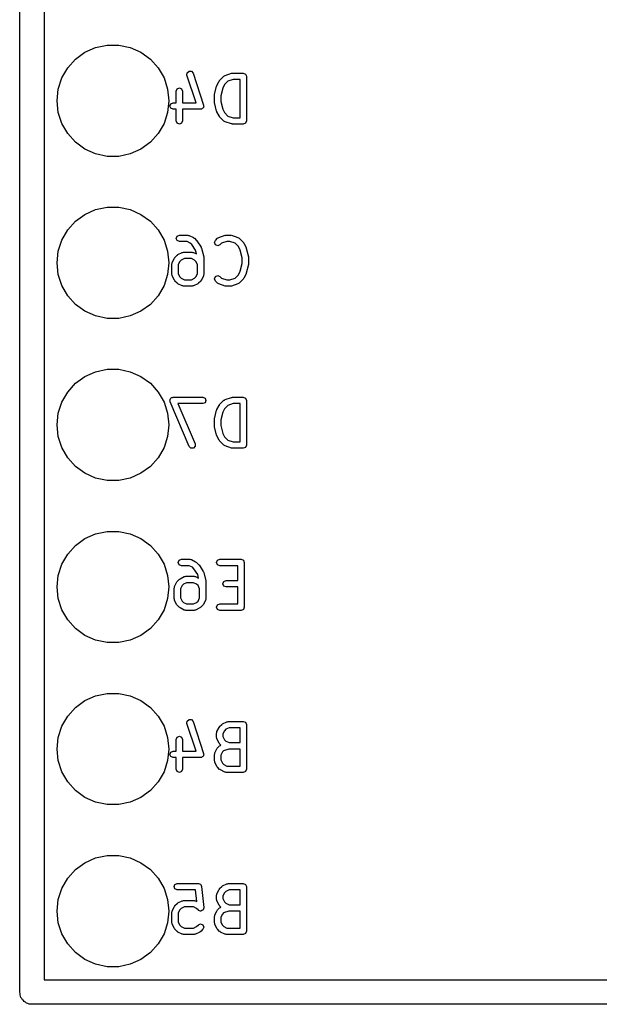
# Model space of a CAD drawing. Extents: x 128.4 to 146.6, y -61.5 to -30.6.
# Tile 1 of 4: x 128.4 to 137.5, y -61.5 to -46. Entities that reach past the tile are written whole.
import ezdxf

# ---------------------------------------------------------------- set-up
doc = ezdxf.new("R2010")
doc.units = 0
doc.layers.add('BLACK', color=7, linetype='CONTINUOUS')

msp = doc.modelspace()

# ---------------------------------------------------------------- linework, layer by layer
at = {"layer": 'BLACK', "linetype": 'CONTINUOUS'}
for p, q in [((128.419, -61.264), (128.419, -30.7837)), ((128.8, -30.9745), (128.8, -61.0735)), ((129.609, -46.4606), (129.788, -46.4225)), ((129.788, -46.4225), (129.972, -46.4225)), ((129.972, -46.4225), (130.151, -46.4606)), ((129.294, -46.6428), (129.442, -46.5351)), ((129.442, -46.5351), (129.609, -46.4606)), ((130.151, -46.4606), (130.318, -46.5351)), ((130.318, -46.5351), (130.466, -46.6428)), ((129.171, -46.7789), (129.294, -46.6428)), ((130.466, -46.6428), (130.589, -46.7789)), ((129.079, -46.9376), (129.171, -46.7789)), ((130.589, -46.7789), (130.681, -46.9376)), ((131.04, -46.8931), (131.043, -46.855)), ((131.185, -47.3273), (131.04, -46.8931)), ((131.043, -46.855), (131.072, -46.8299)), ((131.072, -46.8299), (131.11, -46.8326)), ((131.11, -46.8326), (131.135, -46.8615)), ((131.135, -46.8615), (131.301, -47.3615)), ((131.552, -46.9753), (131.619, -46.9086)), ((131.619, -46.9086), (131.629, -46.9042)), ((131.629, -46.9042), (131.638, -46.8966)), ((131.638, -46.8966), (131.738, -46.8632)), ((131.738, -46.8632), (131.746, -46.8638)), ((131.746, -46.8638), (131.754, -46.8607)), ((131.754, -46.8607), (131.921, -46.8607)), ((131.921, -46.8607), (131.956, -46.8753)), ((131.956, -46.8753), (131.971, -46.9107)), ((129.023, -47.1118), (129.079, -46.9376)), ((130.681, -46.9376), (130.737, -47.1118)), ((131.505, -47.0652), (131.509, -47.0606)), ((131.509, -47.055), (131.543, -46.9883)), ((131.509, -47.0606), (131.509, -47.055)), ((131.543, -46.9883), (131.549, -46.9829)), ((131.549, -46.9829), (131.552, -46.9753)), ((131.628, -47.0403), (131.601, -47.0948)), ((131.681, -46.9877), (131.628, -47.0403)), ((131.762, -46.9607), (131.681, -46.9877)), ((131.871, -46.9607), (131.762, -46.9607)), ((131.871, -47.5607), (131.871, -46.9607)), ((131.971, -46.9107), (131.971, -47.6107)), ((129.004, -47.294), (129.023, -47.1118)), ((130.737, -47.1118), (130.756, -47.294)), ((130.871, -47.144), (130.885, -47.1086)), ((130.871, -47.3273), (130.871, -47.144)), ((130.885, -47.1086), (130.921, -47.094)), ((130.921, -47.094), (130.956, -47.1086)), ((130.956, -47.1086), (130.971, -47.144)), ((130.971, -47.144), (130.971, -47.3273)), ((131.471, -47.2107), (131.473, -47.2048)), ((131.471, -47.3107), (131.471, -47.2107)), ((131.472, -47.1985), (131.505, -47.0652)), ((131.473, -47.2048), (131.472, -47.1985)), ((131.601, -47.0948), (131.571, -47.2168)), ((131.571, -47.2168), (131.571, -47.3045)), ((129.023, -47.4762), (129.004, -47.294)), ((130.756, -47.294), (130.737, -47.4762)), ((130.771, -47.3773), (130.785, -47.342)), ((130.785, -47.342), (130.821, -47.3273)), ((130.821, -47.3273), (130.871, -47.3273)), ((130.971, -47.3273), (131.185, -47.3273)), ((131.301, -47.3615), (131.301, -47.3697)), ((131.301, -47.3697), (131.304, -47.3773)), ((131.473, -47.3165), (131.471, -47.3107)), ((131.472, -47.3228), (131.473, -47.3165)), ((131.505, -47.4561), (131.472, -47.3228)), ((131.571, -47.3045), (131.601, -47.4265)), ((129.079, -47.6504), (129.023, -47.4762)), ((130.737, -47.4762), (130.681, -47.6504)), ((130.785, -47.4127), (130.771, -47.3773)), ((130.821, -47.4273), (130.785, -47.4127)), ((130.871, -47.4273), (130.821, -47.4273)), ((130.871, -47.6107), (130.871, -47.4273)), ((131.254, -47.4273), (130.971, -47.4273)), ((130.971, -47.4273), (130.971, -47.6107)), ((131.262, -47.4242), (131.254, -47.4273)), ((131.27, -47.4248), (131.262, -47.4242)), ((131.279, -47.4171), (131.27, -47.4248)), ((131.289, -47.4127), (131.279, -47.4171)), ((131.293, -47.4051), (131.289, -47.4127)), ((131.299, -47.3997), (131.293, -47.4051)), ((131.3, -47.3881), (131.299, -47.3997)), ((131.304, -47.3773), (131.3, -47.3881)), ((131.509, -47.4607), (131.505, -47.4561)), ((131.509, -47.4664), (131.509, -47.4607)), ((131.543, -47.533), (131.509, -47.4664)), ((131.601, -47.4265), (131.628, -47.481)), ((131.628, -47.481), (131.681, -47.5336)), ((129.171, -47.8091), (129.079, -47.6504)), ((130.681, -47.6504), (130.589, -47.8091)), ((130.885, -47.646), (130.871, -47.6107)), ((130.921, -47.6607), (130.885, -47.646)), ((130.956, -47.646), (130.921, -47.6607)), ((130.971, -47.6107), (130.956, -47.646)), ((131.549, -47.5384), (131.543, -47.533)), ((131.552, -47.546), (131.549, -47.5384)), ((131.619, -47.6127), (131.552, -47.546)), ((131.629, -47.6171), (131.619, -47.6127)), ((131.638, -47.6248), (131.629, -47.6171)), ((131.738, -47.6581), (131.638, -47.6248)), ((131.681, -47.5336), (131.762, -47.5607)), ((131.746, -47.6575), (131.738, -47.6581)), ((131.754, -47.6607), (131.746, -47.6575)), ((131.921, -47.6607), (131.754, -47.6607)), ((131.762, -47.5607), (131.871, -47.5607)), ((131.956, -47.646), (131.921, -47.6607)), ((131.971, -47.6107), (131.956, -47.646)), ((129.294, -47.9452), (129.171, -47.8091)), ((130.589, -47.8091), (130.466, -47.9452)), ((129.442, -48.0529), (129.294, -47.9452)), ((130.466, -47.9452), (130.318, -48.0529)), ((129.609, -48.1274), (129.442, -48.0529)), ((129.788, -48.1655), (129.609, -48.1274)), ((130.151, -48.1274), (129.972, -48.1655)), ((130.318, -48.0529), (130.151, -48.1274)), ((129.972, -48.1655), (129.788, -48.1655)), ((129.442, -49.0751), (129.609, -49.0006)), ((129.609, -49.0006), (129.788, -48.9625)), ((129.788, -48.9625), (129.972, -48.9625)), ((129.972, -48.9625), (130.151, -49.0006)), ((130.151, -49.0006), (130.318, -49.0751)), ((129.171, -49.3189), (129.294, -49.1828)), ((129.294, -49.1828), (129.442, -49.0751)), ((130.318, -49.0751), (130.466, -49.1828)), ((130.466, -49.1828), (130.589, -49.3189)), ((129.079, -49.4776), (129.171, -49.3189)), ((130.589, -49.3189), (130.681, -49.4776)), ((129.023, -49.6518), (129.079, -49.4776)), ((130.681, -49.4776), (130.737, -49.6518)), ((130.871, -49.4507), (130.885, -49.4153)), ((130.885, -49.486), (130.871, -49.4507)), ((130.885, -49.4153), (130.921, -49.4007)), ((130.921, -49.5007), (130.885, -49.486)), ((130.921, -49.4007), (131.054, -49.4007)), ((131.042, -49.5007), (130.921, -49.5007)), ((131.091, -49.5251), (131.042, -49.5007)), ((131.054, -49.4007), (131.065, -49.4051)), ((131.065, -49.4051), (131.076, -49.4059)), ((131.076, -49.4059), (131.143, -49.4393)), ((131.115, -49.5492), (131.091, -49.5251)), ((131.143, -49.4393), (131.148, -49.4455)), ((131.148, -49.4455), (131.156, -49.4486)), ((131.156, -49.4486), (131.189, -49.482)), ((131.189, -49.482), (131.191, -49.4867)), ((131.191, -49.4867), (131.196, -49.4896)), ((131.196, -49.4896), (131.262, -49.5896)), ((131.471, -49.5173), (131.485, -49.482)), ((131.485, -49.5527), (131.471, -49.5173)), ((131.485, -49.482), (131.519, -49.4486)), ((131.519, -49.4486), (131.529, -49.4442)), ((131.529, -49.4442), (131.538, -49.4366)), ((131.538, -49.4366), (131.638, -49.4032)), ((131.581, -49.5277), (131.556, -49.5527)), ((131.662, -49.5007), (131.581, -49.5277)), ((131.638, -49.4032), (131.646, -49.4038)), ((131.646, -49.4038), (131.654, -49.4007)), ((131.654, -49.4007), (131.721, -49.4007)), ((131.713, -49.5007), (131.662, -49.5007)), ((131.794, -49.5277), (131.713, -49.5007)), ((131.721, -49.4007), (131.728, -49.4038)), ((131.728, -49.4038), (131.736, -49.4032)), ((131.736, -49.4032), (131.836, -49.4366)), ((131.846, -49.5803), (131.794, -49.5277)), ((131.836, -49.4366), (131.845, -49.4442)), ((131.845, -49.4442), (131.856, -49.4486)), ((131.856, -49.4486), (131.923, -49.5153)), ((131.923, -49.5153), (131.926, -49.5229)), ((131.926, -49.5229), (131.932, -49.5283)), ((131.932, -49.5283), (131.965, -49.595)), ((129.004, -49.834), (129.023, -49.6518)), ((130.737, -49.6518), (130.756, -49.834)), ((130.898, -49.7059), (130.965, -49.6726)), ((130.965, -49.6726), (130.977, -49.6718)), ((130.977, -49.6718), (130.987, -49.6673)), ((130.987, -49.6673), (131.121, -49.6673)), ((131.174, -49.6379), (131.115, -49.5492)), ((131.121, -49.6673), (131.131, -49.6718)), ((131.131, -49.6718), (131.143, -49.6726)), ((131.143, -49.6726), (131.189, -49.6954)), ((131.189, -49.6954), (131.174, -49.6379)), ((131.262, -49.5896), (131.264, -49.5982)), ((131.264, -49.5982), (131.269, -49.6052)), ((131.269, -49.6052), (131.303, -49.7385)), ((131.521, -49.5673), (131.485, -49.5527)), ((131.556, -49.5527), (131.521, -49.5673)), ((131.873, -49.6348), (131.846, -49.5803)), ((131.904, -49.7568), (131.873, -49.6348)), ((131.965, -49.595), (131.966, -49.6006)), ((131.966, -49.6006), (131.969, -49.6052)), ((131.969, -49.6052), (132.003, -49.7385)), ((129.023, -50.0162), (129.004, -49.834)), ((130.756, -49.834), (130.737, -50.0162)), ((130.804, -49.8507), (130.808, -49.8399)), ((130.808, -49.8399), (130.809, -49.8283)), ((130.809, -49.8283), (130.843, -49.7616)), ((130.843, -49.7616), (130.849, -49.7562)), ((130.849, -49.7562), (130.852, -49.7486)), ((130.852, -49.7486), (130.885, -49.7153)), ((130.885, -49.7153), (130.893, -49.7122)), ((130.893, -49.7122), (130.898, -49.7059)), ((130.928, -49.8136), (130.904, -49.8625)), ((130.95, -49.7918), (130.928, -49.8136)), ((130.999, -49.7673), (130.95, -49.7918)), ((131.109, -49.7673), (130.999, -49.7673)), ((131.158, -49.7918), (131.109, -49.7673)), ((131.18, -49.8136), (131.158, -49.7918)), ((131.204, -49.8625), (131.18, -49.8136)), ((131.303, -49.7385), (131.302, -49.7448)), ((131.302, -49.7448), (131.304, -49.7507)), ((131.304, -49.7507), (131.304, -50.0173)), ((131.904, -49.8445), (131.904, -49.7568)), ((132.003, -49.7385), (132.002, -49.7448)), ((132.002, -49.7448), (132.004, -49.7507)), ((132.004, -49.7507), (132.004, -49.8507)), ((130.804, -50.0173), (130.804, -49.8507)), ((130.904, -49.8625), (130.904, -50.0055)), ((131.204, -50.0055), (131.204, -49.8625)), ((131.846, -50.021), (131.873, -49.9665)), ((131.873, -49.9665), (131.904, -49.8445)), ((132.003, -49.8628), (131.969, -49.9961)), ((132.004, -49.8507), (132.002, -49.8565)), ((132.002, -49.8565), (132.003, -49.8628)), ((129.079, -50.1904), (129.023, -50.0162)), ((130.737, -50.0162), (130.681, -50.1904)), ((130.808, -50.0281), (130.804, -50.0173)), ((130.809, -50.0397), (130.808, -50.0281)), ((130.843, -50.1064), (130.809, -50.0397)), ((130.849, -50.1118), (130.843, -50.1064)), ((130.852, -50.1194), (130.849, -50.1118)), ((130.885, -50.1527), (130.852, -50.1194)), ((130.904, -50.0055), (130.928, -50.0544)), ((130.928, -50.0544), (130.95, -50.0762)), ((130.95, -50.0762), (130.999, -50.1007)), ((130.999, -50.1007), (131.109, -50.1007)), ((131.109, -50.1007), (131.158, -50.0762)), ((131.158, -50.0762), (131.18, -50.0544)), ((131.18, -50.0544), (131.204, -50.0055)), ((131.256, -50.1194), (131.223, -50.1527)), ((131.259, -50.1118), (131.256, -50.1194)), ((131.265, -50.1064), (131.259, -50.1118)), ((131.299, -50.0397), (131.265, -50.1064)), ((131.3, -50.0281), (131.299, -50.0397)), ((131.304, -50.0173), (131.3, -50.0281)), ((131.471, -50.084), (131.485, -50.0486)), ((131.485, -50.1194), (131.471, -50.084)), ((131.485, -50.0486), (131.521, -50.034)), ((131.519, -50.1527), (131.485, -50.1194)), ((131.521, -50.034), (131.556, -50.0486)), ((131.556, -50.0486), (131.581, -50.0736)), ((131.581, -50.0736), (131.662, -50.1007)), ((131.662, -50.1007), (131.713, -50.1007)), ((131.713, -50.1007), (131.794, -50.0736)), ((131.794, -50.0736), (131.846, -50.021)), ((131.923, -50.086), (131.856, -50.1527)), ((131.926, -50.0784), (131.923, -50.086)), ((131.932, -50.073), (131.926, -50.0784)), ((131.965, -50.0064), (131.932, -50.073)), ((131.966, -50.0007), (131.965, -50.0064)), ((131.969, -49.9961), (131.966, -50.0007)), ((129.171, -50.3491), (129.079, -50.1904)), ((130.681, -50.1904), (130.589, -50.3491)), ((130.893, -50.1558), (130.885, -50.1527)), ((130.898, -50.1621), (130.893, -50.1558)), ((130.965, -50.1954), (130.898, -50.1621)), ((130.977, -50.1962), (130.965, -50.1954)), ((130.987, -50.2007), (130.977, -50.1962)), ((131.121, -50.2007), (130.987, -50.2007)), ((131.131, -50.1962), (131.121, -50.2007)), ((131.143, -50.1954), (131.131, -50.1962)), ((131.21, -50.1621), (131.143, -50.1954)), ((131.215, -50.1558), (131.21, -50.1621)), ((131.223, -50.1527), (131.215, -50.1558)), ((131.529, -50.1571), (131.519, -50.1527)), ((131.538, -50.1648), (131.529, -50.1571)), ((131.638, -50.1981), (131.538, -50.1648)), ((131.646, -50.1975), (131.638, -50.1981)), ((131.654, -50.2007), (131.646, -50.1975)), ((131.721, -50.2007), (131.654, -50.2007)), ((131.728, -50.1975), (131.721, -50.2007)), ((131.736, -50.1981), (131.728, -50.1975)), ((131.836, -50.1648), (131.736, -50.1981)), ((131.845, -50.1571), (131.836, -50.1648)), ((131.856, -50.1527), (131.845, -50.1571)), ((129.294, -50.4852), (129.171, -50.3491)), ((130.589, -50.3491), (130.466, -50.4852)), ((129.442, -50.5929), (129.294, -50.4852)), ((129.609, -50.6674), (129.442, -50.5929)), ((130.318, -50.5929), (130.151, -50.6674)), ((130.466, -50.4852), (130.318, -50.5929)), ((129.788, -50.7055), (129.609, -50.6674)), ((129.972, -50.7055), (129.788, -50.7055)), ((130.151, -50.6674), (129.972, -50.7055)), ((129.609, -51.5406), (129.788, -51.5025)), ((129.788, -51.5025), (129.972, -51.5025)), ((129.972, -51.5025), (130.151, -51.5406)), ((129.294, -51.7228), (129.442, -51.6151)), ((129.442, -51.6151), (129.609, -51.5406)), ((130.151, -51.5406), (130.318, -51.6151)), ((130.318, -51.6151), (130.466, -51.7228)), ((129.171, -51.8589), (129.294, -51.7228)), ((130.466, -51.7228), (130.589, -51.8589)), ((129.079, -52.0176), (129.171, -51.8589)), ((130.589, -51.8589), (130.681, -52.0176)), ((130.771, -51.9907), (130.774, -51.9817)), ((130.775, -52.0001), (130.771, -51.9907)), ((130.774, -51.9721), (130.781, -51.9648)), ((130.774, -51.9817), (130.774, -51.9721)), ((130.775, -52.0104), (130.775, -52.0001)), ((130.781, -51.9648), (130.785, -51.9553)), ((130.785, -51.9553), (130.794, -51.9516)), ((130.794, -51.9516), (130.801, -51.9447)), ((130.801, -51.9447), (130.811, -51.9446)), ((130.811, -51.9446), (130.821, -51.9407)), ((130.821, -51.9407), (131.287, -51.9407)), ((131.287, -51.9407), (131.323, -51.9553)), ((131.323, -51.9553), (131.337, -51.9907)), ((131.337, -51.9907), (131.323, -52.026)), ((131.552, -52.0553), (131.619, -51.9886)), ((131.619, -51.9886), (131.629, -51.9842)), ((131.629, -51.9842), (131.638, -51.9766)), ((131.638, -51.9766), (131.738, -51.9432)), ((131.738, -51.9432), (131.746, -51.9438)), ((131.746, -51.9438), (131.754, -51.9407)), ((131.754, -51.9407), (131.921, -51.9407)), ((131.921, -51.9407), (131.956, -51.9553)), ((131.956, -51.9553), (131.971, -51.9907)), ((131.971, -51.9907), (131.971, -52.6907)), ((129.023, -52.1918), (129.079, -52.0176)), ((130.681, -52.0176), (130.737, -52.1918)), ((131.075, -52.7104), (130.775, -52.0104)), ((131.287, -52.0407), (130.896, -52.0407)), ((130.896, -52.0407), (131.167, -52.671)), ((131.323, -52.026), (131.287, -52.0407)), ((131.472, -52.2785), (131.505, -52.1452)), ((131.505, -52.1452), (131.509, -52.1406)), ((131.509, -52.135), (131.543, -52.0683)), ((131.509, -52.1406), (131.509, -52.135)), ((131.543, -52.0683), (131.549, -52.0629)), ((131.549, -52.0629), (131.552, -52.0553)), ((131.628, -52.1203), (131.601, -52.1748)), ((131.681, -52.0677), (131.628, -52.1203)), ((131.762, -52.0407), (131.681, -52.0677)), ((131.871, -52.0407), (131.762, -52.0407)), ((131.871, -52.6407), (131.871, -52.0407)), ((129.004, -52.374), (129.023, -52.1918)), ((130.737, -52.1918), (130.756, -52.374)), ((131.471, -52.2907), (131.473, -52.2848)), ((131.471, -52.3907), (131.471, -52.2907)), ((131.473, -52.2848), (131.472, -52.2785)), ((131.601, -52.1748), (131.571, -52.2968)), ((131.571, -52.2968), (131.571, -52.3845)), ((129.023, -52.5562), (129.004, -52.374)), ((130.756, -52.374), (130.737, -52.5562)), ((131.473, -52.3965), (131.471, -52.3907)), ((131.472, -52.4028), (131.473, -52.3965)), ((131.505, -52.5361), (131.472, -52.4028)), ((131.571, -52.3845), (131.601, -52.5065)), ((129.079, -52.7304), (129.023, -52.5562)), ((130.737, -52.5562), (130.681, -52.7304)), ((131.509, -52.5407), (131.505, -52.5361)), ((131.509, -52.5464), (131.509, -52.5407)), ((131.543, -52.613), (131.509, -52.5464)), ((131.549, -52.6184), (131.543, -52.613)), ((131.601, -52.5065), (131.628, -52.561)), ((131.628, -52.561), (131.681, -52.6136)), ((131.681, -52.6136), (131.762, -52.6407)), ((129.171, -52.8891), (129.079, -52.7304)), ((130.681, -52.7304), (130.589, -52.8891)), ((131.102, -52.7371), (131.075, -52.7104)), ((131.14, -52.7366), (131.102, -52.7371)), ((131.167, -52.7092), (131.14, -52.7366)), ((131.167, -52.671), (131.167, -52.7092)), ((131.552, -52.626), (131.549, -52.6184)), ((131.619, -52.6927), (131.552, -52.626)), ((131.629, -52.6971), (131.619, -52.6927)), ((131.638, -52.7048), (131.629, -52.6971)), ((131.738, -52.7381), (131.638, -52.7048)), ((131.746, -52.7375), (131.738, -52.7381)), ((131.754, -52.7407), (131.746, -52.7375)), ((131.921, -52.7407), (131.754, -52.7407)), ((131.762, -52.6407), (131.871, -52.6407)), ((131.956, -52.726), (131.921, -52.7407)), ((131.971, -52.6907), (131.956, -52.726)), ((129.294, -53.0252), (129.171, -52.8891)), ((130.589, -52.8891), (130.466, -53.0252)), ((129.442, -53.1329), (129.294, -53.0252)), ((130.466, -53.0252), (130.318, -53.1329)), ((129.609, -53.2074), (129.442, -53.1329)), ((129.788, -53.2455), (129.609, -53.2074)), ((130.151, -53.2074), (129.972, -53.2455)), ((130.318, -53.1329), (130.151, -53.2074)), ((129.972, -53.2455), (129.788, -53.2455)), ((129.294, -54.2628), (129.442, -54.1551)), ((129.442, -54.1551), (129.609, -54.0806)), ((129.609, -54.0806), (129.788, -54.0425)), ((129.788, -54.0425), (129.972, -54.0425)), ((129.972, -54.0425), (130.151, -54.0806)), ((130.151, -54.0806), (130.318, -54.1551)), ((130.318, -54.1551), (130.466, -54.2628)), ((129.171, -54.3989), (129.294, -54.2628)), ((130.466, -54.2628), (130.589, -54.3989)), ((129.079, -54.5576), (129.171, -54.3989)), ((130.589, -54.3989), (130.681, -54.5576)), ((129.023, -54.7318), (129.079, -54.5576)), ((130.681, -54.5576), (130.737, -54.7318)), ((130.904, -54.5307), (130.919, -54.4953)), ((130.919, -54.566), (130.904, -54.5307)), ((130.919, -54.4953), (130.954, -54.4807)), ((130.954, -54.5807), (130.919, -54.566)), ((130.954, -54.4807), (131.087, -54.4807)), ((131.076, -54.5807), (130.954, -54.5807)), ((131.124, -54.6051), (131.076, -54.5807)), ((131.087, -54.4807), (131.098, -54.4851)), ((131.098, -54.4851), (131.11, -54.4859)), ((131.11, -54.4859), (131.176, -54.5193)), ((131.148, -54.6292), (131.124, -54.6051)), ((131.176, -54.5193), (131.182, -54.5255)), ((131.182, -54.5255), (131.189, -54.5286)), ((131.189, -54.5286), (131.223, -54.562)), ((131.223, -54.562), (131.225, -54.5667)), ((131.225, -54.5667), (131.229, -54.5696)), ((131.229, -54.5696), (131.296, -54.6696)), ((131.504, -54.5307), (131.519, -54.4953)), ((131.519, -54.566), (131.504, -54.5307)), ((131.519, -54.4953), (131.554, -54.4807)), ((131.554, -54.5807), (131.519, -54.566)), ((131.554, -54.4807), (131.887, -54.4807)), ((131.837, -54.5807), (131.554, -54.5807)), ((131.837, -54.814), (131.837, -54.5807)), ((131.887, -54.4807), (131.923, -54.4953)), ((131.923, -54.4953), (131.937, -54.5307)), ((131.937, -54.5307), (131.937, -55.2307)), ((129.004, -54.914), (129.023, -54.7318)), ((130.737, -54.7318), (130.756, -54.914)), ((130.932, -54.7859), (130.998, -54.7526)), ((130.998, -54.7526), (131.01, -54.7518)), ((131.01, -54.7518), (131.021, -54.7473)), ((131.021, -54.7473), (131.154, -54.7473)), ((131.208, -54.7179), (131.148, -54.6292)), ((131.154, -54.7473), (131.165, -54.7518)), ((131.165, -54.7518), (131.176, -54.7526)), ((131.176, -54.7526), (131.222, -54.7754)), ((131.222, -54.7754), (131.208, -54.7179)), ((131.296, -54.6696), (131.297, -54.6782)), ((131.297, -54.6782), (131.303, -54.6852)), ((131.303, -54.6852), (131.336, -54.8185)), ((129.023, -55.0962), (129.004, -54.914)), ((130.756, -54.914), (130.737, -55.0962)), ((130.837, -54.9307), (130.842, -54.9199)), ((130.837, -55.0973), (130.837, -54.9307)), ((130.842, -54.9199), (130.843, -54.9083)), ((130.843, -54.9083), (130.876, -54.8416)), ((130.876, -54.8416), (130.882, -54.8362)), ((130.882, -54.8362), (130.885, -54.8286)), ((130.885, -54.8286), (130.919, -54.7953)), ((130.919, -54.7953), (130.926, -54.7922)), ((130.926, -54.7922), (130.932, -54.7859)), ((130.962, -54.8936), (130.937, -54.9425)), ((130.984, -54.8718), (130.962, -54.8936)), ((131.032, -54.8473), (130.984, -54.8718)), ((131.142, -54.8473), (131.032, -54.8473)), ((131.191, -54.8718), (131.142, -54.8473)), ((131.213, -54.8936), (131.191, -54.8718)), ((131.237, -54.9425), (131.213, -54.8936)), ((131.336, -54.8185), (131.335, -54.8248)), ((131.335, -54.8248), (131.337, -54.8307)), ((131.337, -54.8307), (131.337, -55.0973)), ((131.604, -54.864), (131.619, -54.8286)), ((131.619, -54.8994), (131.604, -54.864)), ((131.619, -54.8286), (131.654, -54.814)), ((131.654, -54.914), (131.619, -54.8994)), ((131.654, -54.814), (131.837, -54.814)), ((131.837, -54.914), (131.654, -54.914)), ((131.837, -55.1807), (131.837, -54.914)), ((130.937, -54.9425), (130.937, -55.0855)), ((130.937, -55.0855), (130.962, -55.1344)), ((131.213, -55.1344), (131.237, -55.0855)), ((131.237, -55.0855), (131.237, -54.9425)), ((129.079, -55.2704), (129.023, -55.0962)), ((130.737, -55.0962), (130.681, -55.2704)), ((130.842, -55.1081), (130.837, -55.0973)), ((130.843, -55.1197), (130.842, -55.1081)), ((130.876, -55.1864), (130.843, -55.1197)), ((130.882, -55.1918), (130.876, -55.1864)), ((130.885, -55.1994), (130.882, -55.1918)), ((130.919, -55.2327), (130.885, -55.1994)), ((130.926, -55.2358), (130.919, -55.2327)), ((130.932, -55.2421), (130.926, -55.2358)), ((130.962, -55.1344), (130.984, -55.1562)), ((130.984, -55.1562), (131.032, -55.1807)), ((131.032, -55.1807), (131.142, -55.1807)), ((131.142, -55.1807), (131.191, -55.1562)), ((131.191, -55.1562), (131.213, -55.1344)), ((131.248, -55.2358), (131.243, -55.2421)), ((131.256, -55.2327), (131.248, -55.2358)), ((131.289, -55.1994), (131.256, -55.2327)), ((131.293, -55.1918), (131.289, -55.1994)), ((131.299, -55.1864), (131.293, -55.1918)), ((131.332, -55.1197), (131.299, -55.1864)), ((131.333, -55.1081), (131.332, -55.1197)), ((131.337, -55.0973), (131.333, -55.1081)), ((131.504, -55.2307), (131.519, -55.1953)), ((131.519, -55.266), (131.504, -55.2307)), ((131.519, -55.1953), (131.554, -55.1807)), ((131.554, -55.1807), (131.837, -55.1807)), ((131.937, -55.2307), (131.923, -55.266)), ((129.171, -55.4291), (129.079, -55.2704)), ((130.681, -55.2704), (130.589, -55.4291)), ((130.998, -55.2754), (130.932, -55.2421)), ((131.01, -55.2762), (130.998, -55.2754)), ((131.021, -55.2807), (131.01, -55.2762)), ((131.154, -55.2807), (131.021, -55.2807)), ((131.165, -55.2762), (131.154, -55.2807)), ((131.176, -55.2754), (131.165, -55.2762)), ((131.243, -55.2421), (131.176, -55.2754)), ((131.554, -55.2807), (131.519, -55.266)), ((131.887, -55.2807), (131.554, -55.2807)), ((131.923, -55.266), (131.887, -55.2807)), ((129.294, -55.5652), (129.171, -55.4291)), ((130.589, -55.4291), (130.466, -55.5652)), ((129.442, -55.6729), (129.294, -55.5652)), ((129.609, -55.7474), (129.442, -55.6729)), ((130.318, -55.6729), (130.151, -55.7474)), ((130.466, -55.5652), (130.318, -55.6729)), ((129.788, -55.7855), (129.609, -55.7474)), ((129.972, -55.7855), (129.788, -55.7855)), ((130.151, -55.7474), (129.972, -55.7855)), ((129.442, -56.6951), (129.609, -56.6206)), ((129.609, -56.6206), (129.788, -56.5825)), ((129.788, -56.5825), (129.972, -56.5825)), ((129.972, -56.5825), (130.151, -56.6206)), ((130.151, -56.6206), (130.318, -56.6951)), ((129.294, -56.8028), (129.442, -56.6951)), ((130.318, -56.6951), (130.466, -56.8028)), ((129.171, -56.9389), (129.294, -56.8028)), ((130.466, -56.8028), (130.589, -56.9389)), ((129.079, -57.0976), (129.171, -56.9389)), ((130.589, -56.9389), (130.681, -57.0976)), ((131.04, -57.0531), (131.043, -57.015)), ((131.185, -57.4873), (131.04, -57.0531)), ((131.043, -57.015), (131.072, -56.9899)), ((131.072, -56.9899), (131.11, -56.9926)), ((131.11, -56.9926), (131.135, -57.0215)), ((131.135, -57.0215), (131.301, -57.5215)), ((131.552, -57.102), (131.585, -57.0686)), ((131.585, -57.0686), (131.593, -57.0655)), ((131.593, -57.0655), (131.598, -57.0593)), ((131.598, -57.0593), (131.665, -57.0259)), ((131.665, -57.0259), (131.677, -57.0251)), ((131.677, -57.0251), (131.687, -57.0207)), ((131.687, -57.0207), (131.921, -57.0207)), ((131.921, -57.0207), (131.956, -57.0353)), ((131.956, -57.0353), (131.971, -57.0707)), ((131.971, -57.0707), (131.971, -57.7707)), ((129.023, -57.2718), (129.079, -57.0976)), ((130.681, -57.0976), (130.737, -57.2718)), ((131.504, -57.204), (131.508, -57.1932)), ((131.504, -57.2707), (131.504, -57.204)), ((131.508, -57.1932), (131.509, -57.1816)), ((131.509, -57.1816), (131.543, -57.115)), ((131.543, -57.115), (131.549, -57.1096)), ((131.549, -57.1096), (131.552, -57.102)), ((131.628, -57.1669), (131.604, -57.2158)), ((131.604, -57.2158), (131.604, -57.2589)), ((131.65, -57.1451), (131.628, -57.1669)), ((131.699, -57.1207), (131.65, -57.1451)), ((131.871, -57.1207), (131.699, -57.1207)), ((131.871, -57.354), (131.871, -57.1207)), ((129.004, -57.454), (129.023, -57.2718)), ((130.737, -57.2718), (130.756, -57.454)), ((130.871, -57.304), (130.885, -57.2686)), ((130.871, -57.4873), (130.871, -57.304)), ((130.885, -57.2686), (130.921, -57.254)), ((130.921, -57.254), (130.956, -57.2686)), ((130.956, -57.2686), (130.971, -57.304)), ((130.971, -57.304), (130.971, -57.4873)), ((131.508, -57.2814), (131.504, -57.2707)), ((131.509, -57.293), (131.508, -57.2814)), ((131.543, -57.3597), (131.509, -57.293)), ((131.549, -57.3651), (131.543, -57.3597)), ((131.552, -57.3727), (131.549, -57.3651)), ((131.57, -57.391), (131.552, -57.3727)), ((131.552, -57.402), (131.563, -57.3975)), ((131.563, -57.3975), (131.57, -57.391)), ((131.604, -57.2589), (131.628, -57.3077)), ((131.628, -57.3077), (131.65, -57.3296)), ((131.65, -57.3296), (131.699, -57.354)), ((131.699, -57.354), (131.871, -57.354)), ((129.023, -57.6362), (129.004, -57.454)), ((130.756, -57.454), (130.737, -57.6362)), ((130.771, -57.5373), (130.785, -57.502)), ((130.785, -57.5727), (130.771, -57.5373)), ((130.785, -57.502), (130.821, -57.4873)), ((130.821, -57.4873), (130.871, -57.4873)), ((130.971, -57.4873), (131.185, -57.4873)), ((131.3, -57.5481), (131.299, -57.5597)), ((131.304, -57.5373), (131.3, -57.5481)), ((131.301, -57.5215), (131.301, -57.5297)), ((131.301, -57.5297), (131.304, -57.5373)), ((131.471, -57.5373), (131.475, -57.5266)), ((131.471, -57.6373), (131.471, -57.5373)), ((131.475, -57.5266), (131.476, -57.515)), ((131.476, -57.515), (131.509, -57.4483)), ((131.509, -57.4483), (131.515, -57.4429)), ((131.515, -57.4429), (131.519, -57.4353)), ((131.519, -57.4353), (131.552, -57.402)), ((131.595, -57.5003), (131.571, -57.5491)), ((131.571, -57.5491), (131.571, -57.6255)), ((131.614, -57.481), (131.595, -57.5003)), ((131.695, -57.454), (131.614, -57.481)), ((131.871, -57.454), (131.695, -57.454)), ((131.871, -57.7207), (131.871, -57.454)), ((129.079, -57.8104), (129.023, -57.6362)), ((130.737, -57.6362), (130.681, -57.8104)), ((130.821, -57.5873), (130.785, -57.5727)), ((130.871, -57.5873), (130.821, -57.5873)), ((130.871, -57.7707), (130.871, -57.5873)), ((131.254, -57.5873), (130.971, -57.5873)), ((130.971, -57.5873), (130.971, -57.7707)), ((131.262, -57.5842), (131.254, -57.5873)), ((131.27, -57.5848), (131.262, -57.5842)), ((131.279, -57.5771), (131.27, -57.5848)), ((131.289, -57.5727), (131.279, -57.5771)), ((131.293, -57.5651), (131.289, -57.5727)), ((131.299, -57.5597), (131.293, -57.5651)), ((131.475, -57.6481), (131.471, -57.6373)), ((131.476, -57.6597), (131.475, -57.6481)), ((131.509, -57.7264), (131.476, -57.6597)), ((131.571, -57.6255), (131.595, -57.6744)), ((131.595, -57.6744), (131.617, -57.6962)), ((131.617, -57.6962), (131.666, -57.7207)), ((129.171, -57.9691), (129.079, -57.8104)), ((130.681, -57.8104), (130.589, -57.9691)), ((130.885, -57.806), (130.871, -57.7707)), ((130.921, -57.8207), (130.885, -57.806)), ((130.956, -57.806), (130.921, -57.8207)), ((130.971, -57.7707), (130.956, -57.806)), ((131.515, -57.7318), (131.509, -57.7264)), ((131.519, -57.7394), (131.515, -57.7318)), ((131.552, -57.7727), (131.519, -57.7394)), ((131.56, -57.7758), (131.552, -57.7727)), ((131.565, -57.7821), (131.56, -57.7758)), ((131.632, -57.8154), (131.565, -57.7821)), ((131.643, -57.8162), (131.632, -57.8154)), ((131.654, -57.8207), (131.643, -57.8162)), ((131.921, -57.8207), (131.654, -57.8207)), ((131.666, -57.7207), (131.871, -57.7207)), ((131.956, -57.806), (131.921, -57.8207)), ((131.971, -57.7707), (131.956, -57.806)), ((129.294, -58.1052), (129.171, -57.9691)), ((130.589, -57.9691), (130.466, -58.1052)), ((129.442, -58.2129), (129.294, -58.1052)), ((130.466, -58.1052), (130.318, -58.2129)), ((129.609, -58.2874), (129.442, -58.2129)), ((129.788, -58.3255), (129.609, -58.2874)), ((129.972, -58.3255), (129.788, -58.3255)), ((130.151, -58.2874), (129.972, -58.3255)), ((130.318, -58.2129), (130.151, -58.2874)), ((129.294, -59.3428), (129.442, -59.2351)), ((129.442, -59.2351), (129.609, -59.1606)), ((129.609, -59.1606), (129.788, -59.1225)), ((129.788, -59.1225), (129.972, -59.1225)), ((129.972, -59.1225), (130.151, -59.1606)), ((130.151, -59.1606), (130.318, -59.2351)), ((130.318, -59.2351), (130.466, -59.3428)), ((129.171, -59.4789), (129.294, -59.3428)), ((130.466, -59.3428), (130.589, -59.4789)), ((129.079, -59.6376), (129.171, -59.4789)), ((130.589, -59.4789), (130.681, -59.6376)), ((130.852, -59.5753), (130.887, -59.5607)), ((130.887, -59.5607), (131.221, -59.5607)), ((131.221, -59.5607), (131.236, -59.5671)), ((131.677, -59.5651), (131.687, -59.5607)), ((131.687, -59.5607), (131.921, -59.5607)), ((131.921, -59.5607), (131.956, -59.5753)), ((129.023, -59.8118), (129.079, -59.6376)), ((130.681, -59.6376), (130.737, -59.8118)), ((130.837, -59.6107), (130.852, -59.5753)), ((130.852, -59.646), (130.837, -59.6107)), ((130.887, -59.6607), (130.852, -59.646)), ((131.175, -59.6607), (130.887, -59.6607)), ((131.193, -59.8412), (131.175, -59.6607)), ((131.236, -59.5671), (131.252, -59.572)), ((131.252, -59.572), (131.254, -59.5743)), ((131.254, -59.5743), (131.256, -59.5753)), ((131.256, -59.5753), (131.262, -59.5909)), ((131.262, -59.5909), (131.27, -59.6057)), ((131.27, -59.6057), (131.304, -59.939)), ((131.509, -59.7216), (131.543, -59.655)), ((131.543, -59.655), (131.549, -59.6496)), ((131.549, -59.6496), (131.552, -59.642)), ((131.552, -59.642), (131.585, -59.6086)), ((131.585, -59.6086), (131.593, -59.6055)), ((131.593, -59.6055), (131.598, -59.5993)), ((131.598, -59.5993), (131.665, -59.5659)), ((131.628, -59.7069), (131.604, -59.7558)), ((131.65, -59.6851), (131.628, -59.7069)), ((131.699, -59.6607), (131.65, -59.6851)), ((131.665, -59.5659), (131.677, -59.5651)), ((131.871, -59.6607), (131.699, -59.6607)), ((131.871, -59.894), (131.871, -59.6607)), ((131.956, -59.5753), (131.971, -59.6107)), ((131.971, -59.6107), (131.971, -60.3107)), ((129.004, -59.994), (129.023, -59.8118)), ((130.737, -59.8118), (130.756, -59.994)), ((130.893, -59.8722), (130.898, -59.8659)), ((130.898, -59.8659), (130.965, -59.8326)), ((130.965, -59.8326), (130.977, -59.8318)), ((130.977, -59.8318), (130.987, -59.8273)), ((130.987, -59.8273), (131.154, -59.8273)), ((131.154, -59.8273), (131.165, -59.8318)), ((131.165, -59.8318), (131.176, -59.8326)), ((131.176, -59.8326), (131.193, -59.8412)), ((131.504, -59.744), (131.508, -59.7332)), ((131.504, -59.8107), (131.504, -59.744)), ((131.508, -59.8214), (131.504, -59.8107)), ((131.508, -59.7332), (131.509, -59.7216)), ((131.509, -59.833), (131.508, -59.8214)), ((131.543, -59.8997), (131.509, -59.833)), ((131.604, -59.7558), (131.604, -59.7989)), ((131.604, -59.7989), (131.628, -59.8477)), ((131.628, -59.8477), (131.65, -59.8696)), ((131.65, -59.8696), (131.699, -59.894)), ((129.023, -60.1762), (129.004, -59.994)), ((130.756, -59.994), (130.737, -60.1762)), ((130.804, -60.0107), (130.808, -59.9999)), ((130.804, -60.1773), (130.804, -60.0107)), ((130.808, -59.9999), (130.809, -59.9883)), ((130.809, -59.9883), (130.843, -59.9216)), ((130.843, -59.9216), (130.849, -59.9162)), ((130.849, -59.9162), (130.852, -59.9086)), ((130.852, -59.9086), (130.885, -59.8753)), ((130.885, -59.8753), (130.893, -59.8722)), ((130.928, -59.9736), (130.904, -60.0225)), ((130.904, -60.0225), (130.904, -60.1655)), ((130.95, -59.9518), (130.928, -59.9736)), ((130.999, -59.9273), (130.95, -59.9518)), ((131.142, -59.9273), (130.999, -59.9273)), ((131.191, -59.9518), (131.142, -59.9273)), ((131.219, -59.9794), (131.191, -59.9518)), ((131.221, -59.9804), (131.219, -59.9794)), ((131.222, -59.9827), (131.221, -59.9804)), ((131.238, -59.9876), (131.222, -59.9827)), ((131.254, -59.994), (131.238, -59.9876)), ((131.256, -59.993), (131.254, -59.994)), ((131.259, -59.9938), (131.256, -59.993)), ((131.274, -59.9858), (131.259, -59.9938)), ((131.289, -59.9794), (131.274, -59.9858)), ((131.29, -59.9769), (131.289, -59.9794)), ((131.293, -59.9757), (131.29, -59.9769)), ((131.298, -59.9595), (131.293, -59.9757)), ((131.304, -59.944), (131.298, -59.9595)), ((131.304, -59.939), (131.303, -59.9416)), ((131.303, -59.9416), (131.304, -59.944)), ((131.476, -60.055), (131.509, -59.9883)), ((131.509, -59.9883), (131.515, -59.9829)), ((131.515, -59.9829), (131.519, -59.9753)), ((131.519, -59.9753), (131.552, -59.942)), ((131.549, -59.9051), (131.543, -59.8997)), ((131.552, -59.9127), (131.549, -59.9051)), ((131.57, -59.931), (131.552, -59.9127)), ((131.552, -59.942), (131.563, -59.9375)), ((131.563, -59.9375), (131.57, -59.931)), ((131.614, -60.021), (131.595, -60.0403)), ((131.695, -59.994), (131.614, -60.021)), ((131.871, -59.994), (131.695, -59.994)), ((131.699, -59.894), (131.871, -59.894)), ((131.871, -60.2607), (131.871, -59.994)), ((129.079, -60.3504), (129.023, -60.1762)), ((130.737, -60.1762), (130.681, -60.3504)), ((130.808, -60.1881), (130.804, -60.1773)), ((130.904, -60.1655), (130.928, -60.2144)), ((131.471, -60.0773), (131.475, -60.0666)), ((131.471, -60.1773), (131.471, -60.0773)), ((131.475, -60.1881), (131.471, -60.1773)), ((131.475, -60.0666), (131.476, -60.055)), ((131.595, -60.0403), (131.571, -60.0891)), ((131.571, -60.0891), (131.571, -60.1655)), ((131.571, -60.1655), (131.595, -60.2144)), ((130.809, -60.1997), (130.808, -60.1881)), ((130.843, -60.2664), (130.809, -60.1997)), ((130.849, -60.2718), (130.843, -60.2664)), ((130.852, -60.2794), (130.849, -60.2718)), ((130.885, -60.3127), (130.852, -60.2794)), ((130.893, -60.3158), (130.885, -60.3127)), ((130.898, -60.3221), (130.893, -60.3158)), ((130.965, -60.3554), (130.898, -60.3221)), ((130.928, -60.2144), (130.95, -60.2362)), ((130.95, -60.2362), (130.999, -60.2607)), ((130.999, -60.2607), (131.142, -60.2607)), ((131.142, -60.2607), (131.191, -60.2362)), ((131.243, -60.3221), (131.176, -60.3554)), ((131.191, -60.2362), (131.219, -60.2086)), ((131.219, -60.2086), (131.254, -60.194)), ((131.248, -60.3158), (131.243, -60.3221)), ((131.256, -60.3127), (131.248, -60.3158)), ((131.254, -60.194), (131.289, -60.2086)), ((131.289, -60.2794), (131.256, -60.3127)), ((131.289, -60.2086), (131.304, -60.244)), ((131.304, -60.244), (131.289, -60.2794)), ((131.476, -60.1997), (131.475, -60.1881)), ((131.509, -60.2664), (131.476, -60.1997)), ((131.515, -60.2718), (131.509, -60.2664)), ((131.519, -60.2794), (131.515, -60.2718)), ((131.552, -60.3127), (131.519, -60.2794)), ((131.56, -60.3158), (131.552, -60.3127)), ((131.565, -60.3221), (131.56, -60.3158)), ((131.632, -60.3554), (131.565, -60.3221)), ((131.595, -60.2144), (131.617, -60.2362)), ((131.617, -60.2362), (131.666, -60.2607)), ((131.666, -60.2607), (131.871, -60.2607)), ((131.971, -60.3107), (131.956, -60.346)), ((129.171, -60.5091), (129.079, -60.3504)), ((130.681, -60.3504), (130.589, -60.5091)), ((130.977, -60.3562), (130.965, -60.3554)), ((130.987, -60.3607), (130.977, -60.3562)), ((131.154, -60.3607), (130.987, -60.3607)), ((131.165, -60.3562), (131.154, -60.3607)), ((131.176, -60.3554), (131.165, -60.3562)), ((131.643, -60.3562), (131.632, -60.3554)), ((131.654, -60.3607), (131.643, -60.3562)), ((131.921, -60.3607), (131.654, -60.3607)), ((131.956, -60.346), (131.921, -60.3607)), ((129.294, -60.6452), (129.171, -60.5091)), ((130.589, -60.5091), (130.466, -60.6452)), ((129.442, -60.7529), (129.294, -60.6452)), ((129.609, -60.8274), (129.442, -60.7529)), ((130.318, -60.7529), (130.151, -60.8274)), ((130.466, -60.6452), (130.318, -60.7529)), ((129.788, -60.8655), (129.609, -60.8274)), ((129.972, -60.8655), (129.788, -60.8655)), ((130.151, -60.8274), (129.972, -60.8655)), ((128.8, -61.0735), (146.2, -61.0735)), ((128.424, -61.2848), (128.419, -61.264)), ((128.424, -61.3062), (128.424, -61.2848)), ((128.434, -61.3256), (128.424, -61.3062)), ((128.438, -61.3466), (128.434, -61.3256)), ((128.452, -61.3633), (128.438, -61.3466)), ((128.461, -61.3826), (128.452, -61.3633)), ((128.478, -61.396), (128.461, -61.3826)), ((128.491, -61.4129), (128.478, -61.396)), ((128.51, -61.4222), (128.491, -61.4129)), ((128.527, -61.4355), (128.51, -61.4222)), ((128.548, -61.4403), (128.527, -61.4355)), ((128.567, -61.4497), (128.548, -61.4403)), ((128.589, -61.4497), (128.567, -61.4497)), ((128.61, -61.4545), (128.589, -61.4497)), ((146.39, -61.4545), (128.61, -61.4545))]:
    msp.add_line(p, q, dxfattribs=at)

doc.saveas('drawing.dxf')
